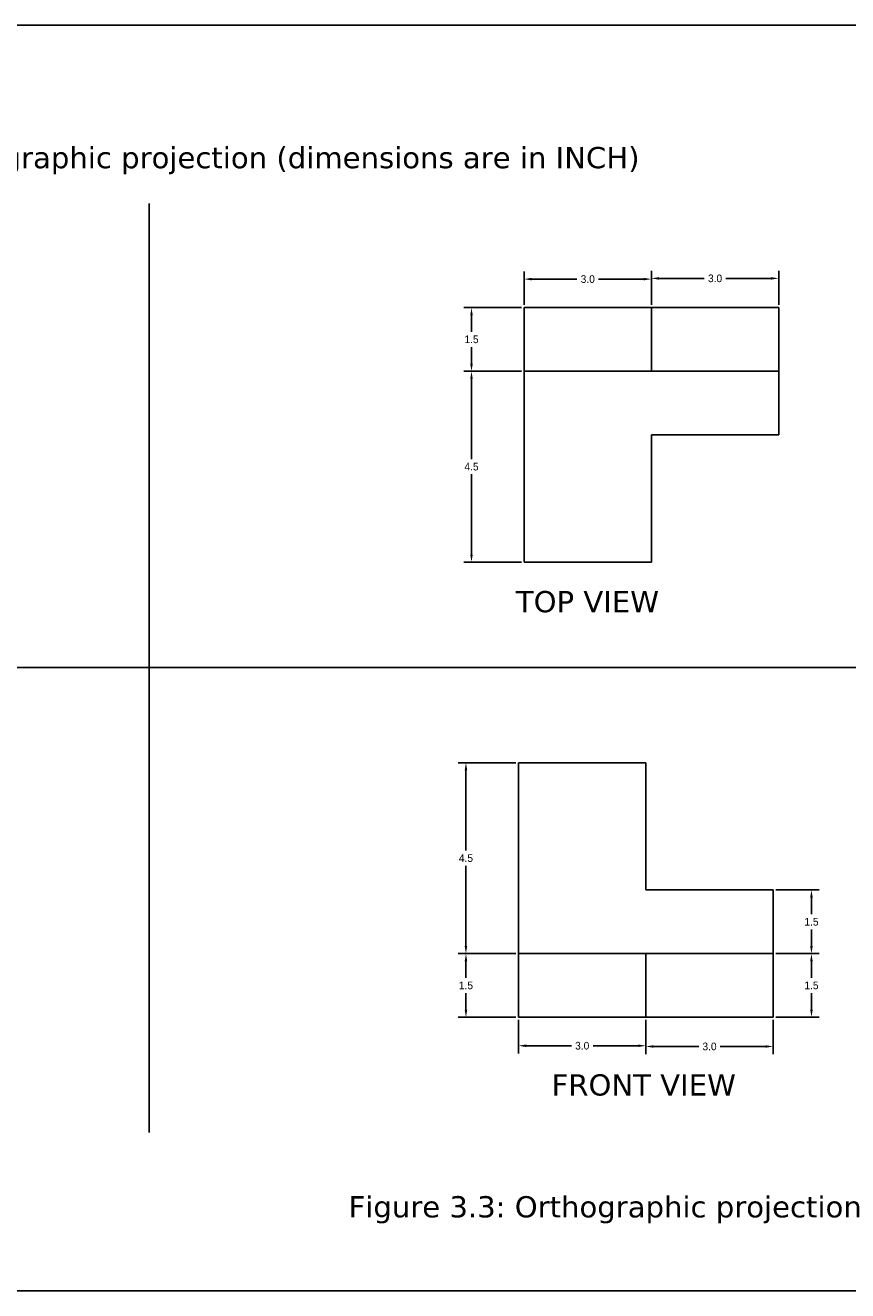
# Model space of a CAD drawing. Header units: millimetres. Extents: x 110 to 309, y -2 to 66.
# Tile 13 of 14: x 265 to 285, y 36 to 66. Entities that reach past the tile are written whole.
import ezdxf

# ---------------------------------------------------------------- set-up
doc = ezdxf.new("R2010")
doc.units = ezdxf.units.MM
doc.header["$MEASUREMENT"] = 0
doc.dimstyles.get("Standard").update_dxf_attribs({"dimtxt": 0.18, "dimasz": 0.18, "dimexe": 0.18, "dimexo": 0.0625, "dimgap": 0.09, "dimtad": 0, "dimtih": 1, "dimtoh": 1, "dimdec": 1, "dimzin": 0, "dimdsep": 46, "dimtxsty": 'Standard', "dimcen": 0.09, "dimadec": 0, "dimazin": 0, "dimtfac": 1, "dimtdec": 1, "dimtofl": 0, "dimtmove": 0, "dimatfit": 3, "dimfxl": 1, "dimtolj": 1, "dimtzin": 0, "dimarcsym": 0})

# ---------------------------------------------------------------- blocks, each defined once
blk = doc.blocks.new('*D33')
at = {"color": 0, "lineweight": -2}
for p, q in [((276.902, 57.902), (275.545, 57.902)), ((275.725, 57.722), (275.725, 55.832)), ((275.725, 53.582), (275.725, 55.472)), ((276.902, 53.402), (275.545, 53.402))]:
    blk.add_line(p, q, dxfattribs=at)
at = {"color": 0, "lineweight": 25}
for points in [[(275.695, 57.722), (275.755, 57.722), (275.725, 57.902)], [(275.695, 53.582), (275.755, 53.582), (275.725, 53.402)]]:
    blk.add_solid(points, dxfattribs=at)
at = {"layer": 'Defpoints', "color": 0, "lineweight": 25}
for p in [(276.965, 57.902), (275.725, 53.402), (276.965, 53.402)]:
    blk.add_point(p, dxfattribs=at)
at = {"color": 0, "lineweight": 25, "insert": (275.725, 55.652), "char_height": 0.18, "attachment_point": 5}
blk.add_mtext('\\A1;4.5', dxfattribs=at)
blk = doc.blocks.new('*D34')
at = {"color": 0, "lineweight": -2}
for p, q in [((276.902, 59.402), (275.545, 59.402)), ((275.725, 59.222), (275.725, 58.832)), ((275.725, 58.082), (275.725, 58.472)), ((276.902, 57.902), (275.545, 57.902))]:
    blk.add_line(p, q, dxfattribs=at)
at = {"color": 0, "lineweight": 25}
for points in [[(275.695, 59.222), (275.755, 59.222), (275.725, 59.402)], [(275.695, 58.082), (275.755, 58.082), (275.725, 57.902)]]:
    blk.add_solid(points, dxfattribs=at)
at = {"layer": 'Defpoints', "color": 0, "lineweight": 25}
for p in [(276.965, 59.402), (275.725, 57.902), (276.965, 57.902)]:
    blk.add_point(p, dxfattribs=at)
at = {"color": 0, "lineweight": 25, "insert": (275.725, 58.652), "char_height": 0.18, "attachment_point": 5}
blk.add_mtext('\\A1;1.5', dxfattribs=at)
blk = doc.blocks.new('*D35')
at = {"color": 0, "lineweight": -2}
for p, q in [((276.965, 59.464), (276.965, 60.252)), ((279.965, 59.464), (279.965, 60.252)), ((277.145, 60.072), (278.21, 60.072)), ((279.785, 60.072), (278.72, 60.072))]:
    blk.add_line(p, q, dxfattribs=at)
at = {"color": 0, "lineweight": 25}
for points in [[(277.145, 60.102), (277.145, 60.042), (276.965, 60.072)], [(279.785, 60.102), (279.785, 60.042), (279.965, 60.072)]]:
    blk.add_solid(points, dxfattribs=at)
at = {"layer": 'Defpoints', "color": 0, "lineweight": 25}
for p in [(279.965, 60.072), (276.965, 59.402), (279.965, 59.402)]:
    blk.add_point(p, dxfattribs=at)
at = {"color": 0, "lineweight": 25, "insert": (278.465, 60.072), "char_height": 0.18, "attachment_point": 5}
blk.add_mtext('\\A1;3.0', dxfattribs=at)
blk = doc.blocks.new('*D36')
at = {"color": 0, "lineweight": -2}
for p, q in [((279.965, 59.464), (279.965, 60.269)), ((282.965, 59.464), (282.965, 60.269)), ((280.145, 60.089), (281.21, 60.089)), ((282.785, 60.089), (281.72, 60.089))]:
    blk.add_line(p, q, dxfattribs=at)
at = {"color": 0, "lineweight": 25}
for points in [[(280.145, 60.119), (280.145, 60.059), (279.965, 60.089)], [(282.785, 60.119), (282.785, 60.059), (282.965, 60.089)]]:
    blk.add_solid(points, dxfattribs=at)
at = {"layer": 'Defpoints', "color": 0, "lineweight": 25}
for p in [(282.965, 60.089), (279.965, 59.402), (282.965, 59.402)]:
    blk.add_point(p, dxfattribs=at)
at = {"color": 0, "lineweight": 25, "insert": (281.465, 60.089), "char_height": 0.18, "attachment_point": 5}
blk.add_mtext('\\A1;3.0', dxfattribs=at)
blk = doc.blocks.new('*D37')
at = {"color": 0, "lineweight": -2}
for p, q in [((276.771, 48.676), (275.414, 48.676)), ((275.594, 48.496), (275.594, 46.606)), ((275.594, 44.356), (275.594, 46.246)), ((276.771, 44.176), (275.414, 44.176))]:
    blk.add_line(p, q, dxfattribs=at)
at = {"color": 0, "lineweight": 25}
for points in [[(275.564, 48.496), (275.624, 48.496), (275.594, 48.676)], [(275.564, 44.356), (275.624, 44.356), (275.594, 44.176)]]:
    blk.add_solid(points, dxfattribs=at)
at = {"layer": 'Defpoints', "color": 0, "lineweight": 25}
for p in [(275.594, 48.676), (276.834, 48.676), (276.834, 44.176)]:
    blk.add_point(p, dxfattribs=at)
at = {"color": 0, "lineweight": 25, "insert": (275.594, 46.426), "char_height": 0.18, "attachment_point": 5}
blk.add_mtext('\\A1;4.5', dxfattribs=at)
blk = doc.blocks.new('*D38')
at = {"color": 0, "lineweight": -2}
for p, q in [((276.771, 44.176), (275.414, 44.176)), ((275.594, 43.996), (275.594, 43.606)), ((275.594, 42.856), (275.594, 43.246)), ((276.771, 42.676), (275.414, 42.676))]:
    blk.add_line(p, q, dxfattribs=at)
at = {"color": 0, "lineweight": 25}
for points in [[(275.564, 43.996), (275.624, 43.996), (275.594, 44.176)], [(275.564, 42.856), (275.624, 42.856), (275.594, 42.676)]]:
    blk.add_solid(points, dxfattribs=at)
at = {"layer": 'Defpoints', "color": 0, "lineweight": 25}
for p in [(275.594, 44.176), (276.834, 44.176), (276.834, 42.676)]:
    blk.add_point(p, dxfattribs=at)
at = {"color": 0, "lineweight": 25, "insert": (275.594, 43.426), "char_height": 0.18, "attachment_point": 5}
blk.add_mtext('\\A1;1.5', dxfattribs=at)
blk = doc.blocks.new('*D39')
at = {"color": 0, "lineweight": -2}
for p, q in [((276.834, 42.613), (276.834, 41.825)), ((279.834, 42.613), (279.834, 41.825)), ((277.014, 42.005), (278.079, 42.005)), ((279.654, 42.005), (278.589, 42.005))]:
    blk.add_line(p, q, dxfattribs=at)
at = {"color": 0, "lineweight": 25}
for points in [[(277.014, 42.035), (277.014, 41.975), (276.834, 42.005)], [(279.654, 42.035), (279.654, 41.975), (279.834, 42.005)]]:
    blk.add_solid(points, dxfattribs=at)
at = {"layer": 'Defpoints', "color": 0, "lineweight": 25}
for p in [(276.834, 42.676), (279.834, 42.676), (279.834, 42.005)]:
    blk.add_point(p, dxfattribs=at)
at = {"color": 0, "lineweight": 25, "insert": (278.334, 42.005), "char_height": 0.18, "attachment_point": 5}
blk.add_mtext('\\A1;3.0', dxfattribs=at)
blk = doc.blocks.new('*D40')
at = {"color": 0, "lineweight": -2}
for p, q in [((279.834, 42.613), (279.834, 41.808)), ((282.834, 42.613), (282.834, 41.808)), ((280.014, 41.988), (281.079, 41.988)), ((282.654, 41.988), (281.589, 41.988))]:
    blk.add_line(p, q, dxfattribs=at)
at = {"color": 0, "lineweight": 25}
for points in [[(280.014, 42.018), (280.014, 41.958), (279.834, 41.988)], [(282.654, 42.018), (282.654, 41.958), (282.834, 41.988)]]:
    blk.add_solid(points, dxfattribs=at)
at = {"layer": 'Defpoints', "color": 0, "lineweight": 25}
for p in [(279.834, 42.676), (282.834, 42.676), (282.834, 41.988)]:
    blk.add_point(p, dxfattribs=at)
at = {"color": 0, "lineweight": 25, "insert": (281.334, 41.988), "char_height": 0.18, "attachment_point": 5}
blk.add_mtext('\\A1;3.0', dxfattribs=at)
blk = doc.blocks.new('*D41')
at = {"color": 0, "lineweight": -2}
for p, q in [((282.896, 45.676), (283.917, 45.676)), ((283.737, 45.496), (283.737, 45.106)), ((283.737, 44.356), (283.737, 44.746)), ((282.896, 44.176), (283.917, 44.176))]:
    blk.add_line(p, q, dxfattribs=at)
at = {"color": 0, "lineweight": 25}
for points in [[(283.707, 45.496), (283.767, 45.496), (283.737, 45.676)], [(283.707, 44.356), (283.767, 44.356), (283.737, 44.176)]]:
    blk.add_solid(points, dxfattribs=at)
at = {"layer": 'Defpoints', "color": 0, "lineweight": 25}
for p in [(282.834, 45.676), (282.834, 44.176), (283.737, 44.176)]:
    blk.add_point(p, dxfattribs=at)
at = {"color": 0, "lineweight": 25, "insert": (283.737, 44.926), "char_height": 0.18, "attachment_point": 5}
blk.add_mtext('\\A1;1.5', dxfattribs=at)
blk = doc.blocks.new('*D42')
at = {"color": 0, "lineweight": -2}
for p, q in [((282.896, 44.176), (283.917, 44.176)), ((283.737, 43.996), (283.737, 43.606)), ((283.737, 42.856), (283.737, 43.246)), ((282.896, 42.676), (283.917, 42.676))]:
    blk.add_line(p, q, dxfattribs=at)
at = {"color": 0, "lineweight": 25}
for points in [[(283.707, 43.996), (283.767, 43.996), (283.737, 44.176)], [(283.707, 42.856), (283.767, 42.856), (283.737, 42.676)]]:
    blk.add_solid(points, dxfattribs=at)
at = {"layer": 'Defpoints', "color": 0, "lineweight": 25}
for p in [(282.834, 44.176), (282.834, 42.676), (283.737, 42.676)]:
    blk.add_point(p, dxfattribs=at)
at = {"color": 0, "lineweight": 25, "insert": (283.737, 43.426), "char_height": 0.18, "attachment_point": 5}
blk.add_mtext('\\A1;1.5', dxfattribs=at)

msp = doc.modelspace()

# ---------------------------------------------------------------- linework, layer by layer
at = {"lineweight": 25}
for p, q in [((268.125, 61.856), (268.125, 39.963)), ((268.125, 61.856), (268.125, 50.92)), ((279.965, 59.402), (276.965, 59.402)), ((276.965, 59.402), (276.965, 57.902)), ((282.965, 59.402), (279.965, 59.402)), ((279.965, 59.402), (279.965, 57.902)), ((282.965, 56.402), (282.965, 59.402)), ((276.965, 57.902), (276.965, 53.402)), ((276.965, 57.902), (282.965, 57.902)), ((279.965, 53.402), (279.965, 56.402)), ((279.965, 56.402), (282.965, 56.402)), ((276.965, 53.402), (279.965, 53.402)), ((268.125, 50.92), (253.155, 50.92)), ((268.125, 50.92), (305.681, 50.92)), ((276.834, 44.176), (276.834, 48.676)), ((276.834, 48.676), (279.834, 48.676)), ((279.834, 48.676), (279.834, 45.676)), ((279.834, 45.676), (282.834, 45.676)), ((282.834, 45.676), (282.834, 42.676)), ((276.834, 42.676), (276.834, 44.176)), ((276.834, 44.176), (282.834, 44.176)), ((279.834, 42.676), (279.834, 44.176)), ((279.834, 42.676), (276.834, 42.676)), ((282.834, 42.676), (279.834, 42.676))]:
    msp.add_line(p, q, dxfattribs=at)
msp.add_lwpolyline([(309.276, 36.233), (249.245, 36.233), (249.245, 66.053), (309.276, 66.053)], close=True, dxfattribs=at)

# ---------------------------------------------------------------- texts
at = {"lineweight": 25, "char_height": 0.5}
for s, insert, width, attachment_point in [('{\\fVerdana|b0|i0|c0|p34;Example 3.3: Draw the given orthographic projection (dimensions are in INCH)}', (252.657, 63.185), 27.92113, 1), ('{\\fVerdana Pro|b0|i0|c0|p34;TOP VIEW}', (276.771, 52.721), 4.16009, 1), ('{\\fVerdana Pro|b0|i0|c0|p34;FRONT VIEW}', (277.611, 41.332), 8.05847, 1), ('{\\fVerdana Pro|b0|i0|c0|p34;Figure 3.3: Orthographic projection}', (272.827, 38.139), 12.2222, 4)]:
    msp.add_mtext(s, dxfattribs=dict(at, insert=insert, width=width, attachment_point=attachment_point))

# ---------------------------------------------------------------- dimensions: what is measured, and where the dimension line sits
at = {"lineweight": 25}
for p1, p2, distance, picture, middle in [((276.965, 59.402), (279.965, 59.402), 0.67, '*D35', (278.465, 60.072)), ((279.965, 59.402), (282.965, 59.402), 0.687, '*D36', (281.465, 60.089)), ((276.965, 59.402), (276.965, 57.902), -1.24, '*D34', (275.725, 58.652)), ((276.965, 57.902), (276.965, 53.402), -1.24, '*D33', (275.725, 55.652)), ((276.834, 44.176), (276.834, 48.676), 1.24, '*D37', (275.594, 46.426)), ((282.834, 45.676), (282.834, 44.176), 0.903, '*D41', (283.737, 44.926)), ((276.834, 42.676), (276.834, 44.176), 1.24, '*D38', (275.594, 43.426)), ((282.834, 44.176), (282.834, 42.676), 0.903, '*D42', (283.737, 43.426)), ((276.834, 42.676), (279.834, 42.676), -0.67, '*D39', (278.334, 42.005)), ((279.834, 42.676), (282.834, 42.676), -0.687, '*D40', (281.334, 41.988))]:
    dim = msp.add_aligned_dim(p1=p1, p2=p2, distance=distance, dimstyle='Standard', dxfattribs=at)
    dim.commit()
    dim.dimension.update_dxf_attribs({"geometry": picture, "text_midpoint": middle})

doc.saveas('drawing.dxf')
